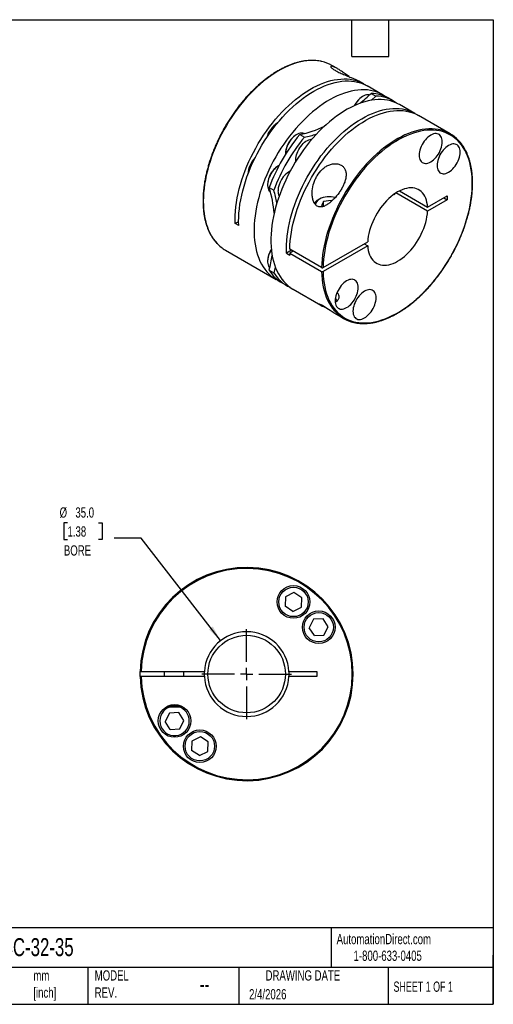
# Model space of a CAD drawing. Header units: millimetres. Extents: x 13 to 546, y 13 to 419.
# Tile 2 of 2: x 350 to 546, y 13 to 419. Entities that reach past the tile are written whole.
import ezdxf

# ---------------------------------------------------------------- set-up
doc = ezdxf.new("R2010")
doc.units = ezdxf.units.MM
doc.header["$LTSCALE"] = 2
doc.linetypes.add('SLD-Center', pattern=[19.05, 15.24, -1.27, 1.27, -1.27])
doc.linetypes.add('SLD-Solid', pattern=[0])
doc.layers.add('CENTER', color=40, linetype='SLD-Center')
doc.layers.add('DIMENSIONS', color=140, linetype='SLD-Solid', lineweight=25)
doc.layers.add('TEXT', color=140, linetype='SLD-Solid', lineweight=25)
doc.styles.add('SLDTEXTSTYLE0', font='TXT', dxfattribs={"width": 0.7})
doc.styles.add('SLDTEXTSTYLE1', font='TXT', dxfattribs={"width": 0.65})
doc.dimstyles.new('SLDDIMSTYLE2', dxfattribs={"dimtxt": 4.316016, "dimasz": 6.604, "dimexe": 0, "dimexo": 0.0625, "dimgap": 1.079004, "dimtad": 0, "dimtih": 1, "dimtoh": 1, "dimdec": 1, "dimrnd": 1e-09, "dimzin": 4, "dimdsep": 46, "dimtxsty": 'SLDTEXTSTYLE0', "dimsah": 1, "dimcen": 0, "dimadec": 0, "dimazin": 1, "dimtfac": 1, "dimtdec": 1, "dimtofl": 0, "dimtmove": 0, "dimatfit": 3, "dimfxl": 0, "dimfrac": 2, "dimtolj": 1, "dimtzin": 12, "dimarcsym": 0})

# ---------------------------------------------------------------- blocks, each defined once
blk = doc.blocks.new('_D_4')
at = {"layer": 'DIMENSIONS'}
for p, q in [((370.24, 211.38), (368.79, 211.38)), ((368.79, 211.38), (368.79, 204.52)), ((383.07, 211.38), (384.52, 211.38)), ((384.52, 211.38), (384.52, 204.52)), ((368.79, 204.52), (370.24, 204.52)), ((384.52, 204.52), (383.07, 204.52)), ((400.61, 205.11), (389.5, 205.11)), ((433.49, 162.81), (400.61, 205.11))]:
    blk.add_line(p, q, dxfattribs=at)
blk.add_solid([(433.49, 162.81), (430.24, 168.65), (428.63, 167.4)], dxfattribs=at)
at = {"layer": 'DIMENSIONS', "char_height": 4.233, "attachment_point": 1, "style": 'SLDTEXTSTYLE0'}
for s, insert in [('%%c', (366.98, 217.81)), ('35.0', (373.5, 217.81)), ('1.38', (370.24, 209.98)), ('BORE', (368.75, 202.15))]:
    blk.add_mtext(s, dxfattribs=dict(at, insert=insert))
blk = doc.blocks.new('SW_CENTERMARKSYMBOL_0')
at = {"layer": 'CENTER', "color": 0}
for p, q in [((0, 5.08), (0, 18.54)), ((-5.08, 0), (-18.54, 0)), ((0, 0), (-2.54, 0)), ((0, 0), (0, 2.54)), ((0, 0), (0, -2.54)), ((0, 0), (2.54, 0)), ((5.08, 0), (18.54, 0)), ((0, -5.08), (0, -18.54))]:
    blk.add_line(p, q, dxfattribs=at)

msp = doc.modelspace()

# ---------------------------------------------------------------- linework, layer by layer
for p, q in [((481.71, 398.89), (479.44, 400.2)), ((492.59, 392.61), (490.74, 393.68)), ((500.37, 388.12), (494, 391.79)), ((492.18, 387.44), (492.04, 387.36)), ((495.67, 388.69), (497.58, 387.59)), ((504.82, 385.55), (502.91, 386.65)), ((513.73, 380.4), (507.37, 384.08)), ((528.3, 371.99), (515.15, 379.59)), ((464.84, 371.66), (464.7, 371.57)), ((466.16, 371.65), (468.07, 370.55)), ((460.24, 363.86), (460.24, 363.7)), ((457.46, 358.87), (457.32, 358.79)), ((444.77, 355.38), (444.77, 355.32)), ((452.86, 351.08), (452.86, 350.91)), ((453.53, 349.77), (455.44, 348.67)), ((505.17, 347.1), (505.44, 346.95)), ((518.94, 340.04), (505.87, 347.58)), ((507.29, 348.4), (518.94, 341.67)), ((518.94, 341.67), (527.09, 346.38)), ((525.68, 345.56), (527.09, 344.75)), ((527.09, 346.38), (527.09, 344.75)), ((474.27, 345.04), (473.7, 344.71)), ((476.01, 344.03), (475.18, 342.23)), ((475.18, 342.23), (475.65, 341.95)), ((479.14, 344.51), (476.01, 344.03)), ((476.01, 342.06), (476.01, 344.03)), ((479.14, 344.51), (479.45, 344.33)), ((479.14, 344.03), (479.14, 344.51)), ((527.09, 344.75), (518.94, 340.04)), ((440.89, 335.73), (439.51, 334.93)), ((440.93, 334.11), (439.51, 334.93)), ((475.76, 316.75), (494.23, 327.41)), ((494.23, 325.78), (475.76, 315.12)), ((492.82, 326.59), (494.23, 325.78)), ((435.44, 323.99), (456.37, 311.91)), ((462.75, 323.93), (460.65, 322.72)), ((460.65, 322.72), (462.07, 321.91)), ((475.2, 316.75), (462.04, 324.34)), ((463.46, 323.53), (462.04, 322.71)), ((462.04, 322.71), (475.2, 315.12)), ((452.86, 319.5), (452.86, 319.34)), ((453.53, 315.69), (455.44, 314.59)), ((458.92, 310.44), (460.83, 309.33)), ((463.37, 307.87), (474.81, 301.26)), ((480.22, 298.14), (484.3, 295.78)), ((460.29, 180.89), (460.09, 177)), ((463.77, 182.66), (460.29, 180.89)), ((467.04, 180.54), (463.77, 182.66)), ((466.83, 176.65), (467.04, 180.54)), ((463.36, 174.88), (460.09, 177)), ((463.36, 174.88), (466.83, 176.65)), ((471.88, 171.6), (470.11, 168.13)), ((475.77, 171.8), (471.88, 171.6)), ((477.89, 168.53), (475.77, 171.8)), ((472.23, 164.86), (470.11, 168.13)), ((476.12, 165.06), (477.89, 168.53)), ((472.23, 164.86), (476.12, 165.06)), ((400.64, 150), (426.76, 150)), ((426.76, 148), (400.64, 148)), ((410.23, 150), (410.23, 148)), ((418.23, 148), (418.23, 150)), ((461.7, 150), (473.23, 150)), ((473.23, 148), (461.7, 148)), ((473.23, 150), (473.23, 148)), ((411.06, 135.5), (417.83, 135.5)), ((411.87, 135.9), (417.04, 135.9)), ((417.83, 135.5), (417.84, 135.5)), ((412.33, 132.93), (410.56, 129.46)), ((416.22, 133.13), (412.33, 132.93)), ((418.35, 129.86), (416.22, 133.13)), ((412.69, 126.19), (410.56, 129.46)), ((412.69, 126.19), (416.58, 126.39)), ((416.58, 126.39), (418.35, 129.86)), ((425.1, 123.11), (421.63, 121.34)), ((428.37, 120.99), (425.1, 123.11)), ((421.63, 121.34), (421.42, 117.45)), ((428.16, 117.1), (428.37, 120.99)), ((424.69, 115.33), (421.42, 117.45)), ((424.69, 115.33), (428.16, 117.1))]:
    msp.add_line(p, q)
at = {"flags": 128}
for points in [[(475.25, 401.84), (475.08, 401.87), (473.85, 402.09), (472.59, 402.22), (471.29, 402.26), (469.95, 402.21), (468.59, 402.07), (467.21, 401.85), (465.8, 401.53), (464.38, 401.12), (462.94, 400.63), (461.49, 400.05), (460.02, 399.39), (458.56, 398.64), (457.09, 397.82), (455.62, 396.91), (454.15, 395.92), (452.69, 394.86), (451.25, 393.73), (449.81, 392.52), (448.4, 391.25), (447, 389.91), (445.63, 388.51), (444.28, 387.06), (442.96, 385.54), (441.68, 383.97), (440.43, 382.36), (439.22, 380.7), (438.05, 379), (436.92, 377.26), (435.84, 375.48), (434.8, 373.68), (433.82, 371.85), (432.89, 370), (432.02, 368.13), (431.2, 366.24), (430.44, 364.35), (429.74, 362.46), (429.1, 360.56), (428.52, 358.66), (428.01, 356.78), (427.57, 354.9), (427.19, 353.04), (426.88, 351.21), (426.64, 349.39), (426.47, 347.61), (426.36, 345.85), (426.33, 344.13), (426.36, 342.46), (426.47, 340.82), (426.64, 339.24), (426.88, 337.7), (427.19, 336.22), (427.57, 334.8), (428.01, 333.44), (428.52, 332.14), (429.1, 330.91), (429.74, 329.75), (430.44, 328.66), (431.2, 327.65), (432.02, 326.71), (432.03, 326.7)], [(439.51, 334.93), (439.48, 336.61), (439.52, 338.32), (439.62, 340.08), (439.8, 341.86), (440.04, 343.68), (440.36, 345.51), (440.74, 347.37), (441.18, 349.25), (441.69, 351.13), (442.27, 353.03), (442.91, 354.92), (443.61, 356.82), (444.37, 358.71), (445.19, 360.59), (446.07, 362.46), (447, 364.31), (447.99, 366.14), (449.02, 367.94), (450.1, 369.71), (451.23, 371.45), (452.4, 373.15), (453.61, 374.81), (454.86, 376.42), (456.15, 377.99), (457.47, 379.5), (458.81, 380.96), (460.18, 382.35), (461.58, 383.69), (463, 384.96), (464.43, 386.16), (465.88, 387.29), (467.33, 388.35), (468.8, 389.34), (470.27, 390.24), (471.74, 391.07), (473.2, 391.81), (474.66, 392.47), (476.11, 393.05), (477.55, 393.54), (478.98, 393.94), (480.38, 394.26), (481.77, 394.48), (483.12, 394.62), (484.45, 394.67), (485.75, 394.63), (487.02, 394.5), (488.25, 394.28), (489.44, 393.97), (490.59, 393.57), (491.69, 393.09), (492.75, 392.52), (493.29, 392.18)], [(440.93, 334.11), (440.89, 335.8), (440.93, 337.53), (441.04, 339.29), (441.22, 341.09), (441.47, 342.92), (441.78, 344.77), (442.17, 346.64), (442.62, 348.53), (443.14, 350.43), (443.72, 352.33), (444.37, 354.24), (445.08, 356.15), (445.85, 358.05), (446.69, 359.95), (447.57, 361.82), (448.52, 363.68), (449.51, 365.52), (450.56, 367.33), (451.65, 369.11), (452.8, 370.86), (453.98, 372.56), (455.21, 374.23), (456.47, 375.84), (457.77, 377.41), (459.1, 378.92), (460.46, 380.38), (461.84, 381.78), (463.25, 383.11), (464.68, 384.38), (466.13, 385.57), (467.58, 386.7), (469.05, 387.75), (470.53, 388.72), (472.01, 389.61), (473.48, 390.43), (474.96, 391.16), (476.43, 391.8), (477.89, 392.36), (479.33, 392.83), (480.76, 393.22), (482.17, 393.51), (483.56, 393.71), (484.92, 393.83), (486.25, 393.85), (487.54, 393.78), (488.81, 393.62), (490.03, 393.38), (491.22, 393.04), (492.36, 392.61), (493.45, 392.1), (494, 391.79)], [(501.6, 387.32), (501.01, 387.73), (499.98, 388.34), (498.9, 388.86), (497.77, 389.3), (496.6, 389.65), (495.39, 389.91), (494.14, 390.09), (492.85, 390.17), (491.54, 390.17), (490.19, 390.07), (488.82, 389.89), (487.42, 389.61), (486.01, 389.25), (484.58, 388.8), (483.13, 388.26), (481.67, 387.64), (480.21, 386.94), (478.74, 386.15), (477.27, 385.28), (475.8, 384.33), (474.34, 383.31), (472.89, 382.21), (471.45, 381.04), (470.02, 379.8), (468.62, 378.5), (467.23, 377.13), (465.87, 375.7), (464.54, 374.21), (463.24, 372.67), (461.97, 371.08), (460.74, 369.44), (459.55, 367.76), (458.4, 366.04), (457.3, 364.28), (456.24, 362.49), (455.23, 360.68), (454.28, 358.83), (453.37, 356.97), (452.53, 355.1), (451.74, 353.21), (451.01, 351.32), (450.34, 349.42), (449.73, 347.52), (449.19, 345.63), (448.71, 343.75), (448.3, 341.89), (447.96, 340.04), (447.68, 338.21), (447.47, 336.41), (447.34, 334.64), (447.27, 332.91), (447.27, 331.21), (447.34, 329.55), (447.47, 327.94), (447.68, 326.38), (447.96, 324.88), (448.3, 323.42), (448.71, 322.03), (449.19, 320.7), (449.73, 319.44), (450.34, 318.24), (451.01, 317.12), (451.74, 316.07), (452.53, 315.09), (453.37, 314.19), (454.28, 313.37), (455.23, 312.64), (456.24, 311.98), (457.3, 311.42), (457.68, 311.24)], [(507.37, 384.08), (506.98, 384.3), (505.9, 384.82), (504.77, 385.26), (503.6, 385.61), (502.39, 385.87), (501.14, 386.05), (499.85, 386.13), (498.54, 386.12), (497.19, 386.03), (495.82, 385.84), (494.42, 385.57), (493.01, 385.21), (491.58, 384.76), (490.13, 384.22), (488.67, 383.6), (487.21, 382.9), (485.74, 382.11), (484.27, 381.24), (482.8, 380.29), (481.34, 379.27), (479.89, 378.17), (478.45, 377), (477.02, 375.76), (475.62, 374.46), (474.23, 373.09), (472.87, 371.66), (471.54, 370.17), (470.24, 368.63), (468.97, 367.04), (467.74, 365.4), (466.55, 363.72), (465.4, 362), (464.3, 360.24), (463.24, 358.45), (462.23, 356.63), (461.28, 354.79), (460.37, 352.93), (459.53, 351.06), (458.74, 349.17), (458.01, 347.28), (457.34, 345.38), (456.73, 343.48), (456.19, 341.59), (455.71, 339.71), (455.3, 337.84), (454.96, 336), (454.68, 334.17), (454.47, 332.37), (454.34, 330.6), (454.27, 328.86), (454.27, 327.17), (454.34, 325.51), (454.47, 323.9), (454.68, 322.34), (454.96, 320.83), (455.3, 319.38), (455.71, 317.99), (456.19, 316.66), (456.73, 315.4), (457.34, 314.2), (458.01, 313.08), (458.74, 312.02), (459.53, 311.05), (460.37, 310.15), (461.28, 309.33), (462.23, 308.6), (463.24, 307.94), (463.37, 307.87)], [(494.91, 387.98), (494.72, 388.02), (494.23, 388.07), (493.71, 388.02), (493.17, 387.89), (492.61, 387.66), (492.04, 387.36), (491.48, 386.97), (490.93, 386.51), (490.39, 385.99), (489.89, 385.4), (489.41, 384.77), (488.98, 384.1), (488.72, 383.62)], [(497.58, 387.59), (495.79, 385.94), (495.65, 385.82)], [(460.65, 322.72), (460.62, 324.41), (460.66, 326.14), (460.77, 327.91), (460.95, 329.7), (461.19, 331.53), (461.51, 333.38), (461.9, 335.25), (462.35, 337.14), (462.87, 339.04), (463.45, 340.95), (464.1, 342.85), (464.81, 344.76), (465.58, 346.66), (466.41, 348.56), (467.3, 350.44), (468.24, 352.3), (469.24, 354.13), (470.29, 355.94), (471.38, 357.72), (472.52, 359.47), (473.71, 361.17), (474.93, 362.84), (476.2, 364.45), (477.5, 366.02), (478.83, 367.54), (480.19, 368.99), (481.57, 370.39), (482.98, 371.72), (484.41, 372.99), (485.85, 374.18), (487.31, 375.31), (488.78, 376.36), (490.26, 377.33), (491.73, 378.23), (493.21, 379.04), (494.69, 379.77), (496.16, 380.41), (497.62, 380.97), (499.06, 381.44), (500.49, 381.83), (501.9, 382.12), (503.28, 382.33), (504.64, 382.44), (505.97, 382.46), (507.27, 382.39), (508.54, 382.24), (509.76, 381.99), (510.95, 381.65), (512.09, 381.22), (513.18, 380.71), (514.23, 380.1), (514.43, 379.98)], [(462.04, 324.34), (462.11, 326.08), (462.25, 327.84), (462.46, 329.64), (462.73, 331.47), (463.07, 333.32), (463.48, 335.18), (463.96, 337.06), (464.5, 338.95), (465.1, 340.85), (465.77, 342.74), (466.5, 344.64), (467.29, 346.52), (468.13, 348.4), (469.03, 350.26), (469.99, 352.1), (471, 353.92), (472.05, 355.71), (473.15, 357.47), (474.3, 359.19), (475.49, 360.87), (476.72, 362.51), (477.99, 364.1), (479.29, 365.64), (480.62, 367.13), (481.98, 368.56), (483.36, 369.93), (484.76, 371.24), (486.19, 372.48), (487.63, 373.65), (489.08, 374.75), (490.54, 375.78), (492.01, 376.73), (493.48, 377.6), (494.94, 378.39), (496.41, 379.09), (497.87, 379.72), (499.31, 380.25), (500.74, 380.71), (502.16, 381.07), (503.56, 381.35), (504.93, 381.53), (506.28, 381.63), (507.59, 381.64), (508.88, 381.56), (510.13, 381.39), (511.34, 381.13), (512.51, 380.78), (513.64, 380.35), (514.72, 379.82), (515.15, 379.59)], [(524.16, 373.62), (523.31, 373.79), (522.06, 373.96), (520.78, 374.05), (519.46, 374.04), (518.11, 373.95), (516.74, 373.76), (515.34, 373.49), (513.93, 373.12), (512.49, 372.67), (511.05, 372.14), (509.59, 371.51), (508.12, 370.81), (506.65, 370.02), (505.18, 369.15), (503.72, 368.2), (502.26, 367.18), (500.8, 366.08), (499.36, 364.91), (497.94, 363.67), (496.53, 362.36), (495.15, 360.99), (493.79, 359.56), (492.46, 358.07), (491.15, 356.53), (489.89, 354.94), (488.66, 353.3), (487.47, 351.61), (486.32, 349.89), (485.21, 348.13), (484.16, 346.34), (483.15, 344.52), (482.19, 342.68), (481.29, 340.82), (480.44, 338.94), (479.66, 337.06), (478.93, 335.16), (478.26, 333.26), (477.65, 331.37), (477.11, 329.48), (476.64, 327.6), (476.23, 325.73), (475.88, 323.88), (475.61, 322.05), (475.4, 320.25), (475.26, 318.48), (475.2, 316.75)], [(467.92, 372.07), (467.83, 372.11), (467.38, 372.24), (466.89, 372.28), (466.37, 372.24), (465.82, 372.1), (465.26, 371.88), (464.7, 371.57), (464.14, 371.19), (463.58, 370.73), (463.05, 370.2), (462.54, 369.62), (462.07, 368.99), (461.64, 368.31), (461.26, 367.61), (460.93, 366.89), (460.66, 366.16), (460.46, 365.43), (460.32, 364.72), (460.25, 364.03), (460.25, 363.47)], [(475.76, 315.12), (475.83, 313.46), (475.97, 311.85), (476.18, 310.3), (476.45, 308.79), (476.8, 307.34), (477.21, 305.96), (477.69, 304.63), (478.23, 303.37), (478.84, 302.18), (479.51, 301.06), (480.25, 300.01), (481.04, 299.05), (481.89, 298.16), (482.8, 297.35), (483.76, 296.62), (484.77, 295.97), (485.83, 295.42), (486.94, 294.95), (488.09, 294.56), (489.29, 294.27), (490.52, 294.07), (491.79, 293.95), (493.1, 293.93), (494.43, 293.99), (495.79, 294.15), (497.18, 294.39), (498.59, 294.73), (500.02, 295.15), (501.46, 295.66), (502.91, 296.26), (504.37, 296.94), (505.84, 297.7), (507.3, 298.55), (508.77, 299.48), (510.23, 300.48), (511.68, 301.56), (513.13, 302.71), (514.55, 303.93), (515.96, 305.22), (517.35, 306.58), (518.71, 307.99), (520.05, 309.47), (521.35, 311), (522.62, 312.58), (523.86, 314.21), (525.05, 315.88), (526.21, 317.6), (527.32, 319.35), (528.38, 321.13), (529.39, 322.94), (530.35, 324.78), (531.26, 326.63), (532.11, 328.5), (532.91, 330.39), (533.64, 332.28), (534.31, 334.17), (534.92, 336.07), (535.47, 337.96), (535.95, 339.83), (536.36, 341.7), (536.71, 343.55), (536.99, 345.37), (537.2, 347.17), (537.34, 348.94), (537.4, 350.67), (537.4, 352.37), (537.34, 354.02), (537.2, 355.62), (536.99, 357.18), (536.71, 358.69), (536.36, 360.13), (535.95, 361.52), (535.47, 362.85), (534.92, 364.1), (534.31, 365.29), (533.64, 366.41), (532.91, 367.46), (532.11, 368.42), (531.26, 369.31), (530.35, 370.12), (529.39, 370.85), (528.38, 371.49), (527.32, 372.04), (526.21, 372.51), (525.05, 372.89), (523.86, 373.19), (522.62, 373.39), (521.35, 373.5), (520.05, 373.52), (518.71, 373.46), (517.35, 373.3), (515.96, 373.05), (514.55, 372.72), (513.13, 372.29), (511.68, 371.78), (510.23, 371.18), (508.77, 370.5), (507.3, 369.73), (505.84, 368.88), (504.37, 367.96), (502.91, 366.95), (501.46, 365.87), (500.02, 364.72), (498.59, 363.49), (497.18, 362.2), (495.79, 360.85), (494.43, 359.43), (493.1, 357.95), (491.79, 356.42), (490.52, 354.84), (489.29, 353.21), (488.09, 351.54), (486.94, 349.82), (485.83, 348.07), (484.77, 346.29), (483.76, 344.48), (482.8, 342.64), (481.89, 340.79), (481.04, 338.91), (480.25, 337.03), (479.51, 335.14), (478.84, 333.24), (478.23, 331.35), (477.69, 329.46), (477.21, 327.58), (476.8, 325.72), (476.45, 323.87), (476.18, 322.05), (475.97, 320.25), (475.83, 318.48), (475.76, 316.75)], [(525.03, 368.68), (524.99, 369.33), (524.89, 369.92), (524.72, 370.46), (524.48, 370.93), (524.18, 371.33), (523.83, 371.65), (523.42, 371.88), (522.97, 372.03), (522.47, 372.09), (521.95, 372.06), (521.4, 371.94), (520.83, 371.73), (520.26, 371.44), (519.68, 371.07), (519.11, 370.62), (518.56, 370.11), (518.04, 369.53), (517.54, 368.9), (517.09, 368.23), (516.68, 367.52), (516.33, 366.79), (516.03, 366.05), (515.79, 365.31), (515.62, 364.57), (515.52, 363.86), (515.48, 363.17), (515.52, 362.53), (515.62, 361.93), (515.79, 361.4), (516.03, 360.93), (516.33, 360.53), (516.68, 360.21), (517.09, 359.98), (517.54, 359.83), (518.04, 359.77), (518.56, 359.8), (519.11, 359.92), (519.68, 360.13), (520.26, 360.42), (520.83, 360.79), (521.4, 361.24), (521.95, 361.75), (522.47, 362.33), (522.97, 362.96), (523.42, 363.63), (523.83, 364.34), (524.18, 365.07), (524.48, 365.81), (524.72, 366.55), (524.89, 367.28), (524.99, 368), (525.03, 368.68)], [(464.58, 360.7), (464.56, 361.21), (464.59, 361.88), (464.7, 362.58), (464.87, 363.3), (465.1, 364.03), (465.4, 364.76), (465.76, 365.47), (466.16, 366.16), (466.61, 366.82), (467.1, 367.43), (467.63, 367.98), (468.17, 368.48), (468.73, 368.9), (469.29, 369.25), (469.86, 369.51), (470.41, 369.69), (470.94, 369.78), (471.21, 369.79)], [(532.41, 364.42), (532.37, 365.07), (532.27, 365.66), (532.1, 366.2), (531.86, 366.67), (531.56, 367.07), (531.21, 367.38), (530.8, 367.62), (530.35, 367.77), (529.85, 367.83), (529.33, 367.8), (528.78, 367.68), (528.21, 367.47), (527.64, 367.18), (527.06, 366.81), (526.49, 366.36), (525.94, 365.84), (525.42, 365.27), (524.93, 364.64), (524.47, 363.96), (524.06, 363.26), (523.71, 362.53), (523.41, 361.79), (523.17, 361.04), (523, 360.31), (522.9, 359.6), (522.86, 358.91), (522.9, 358.27), (523, 357.67), (523.17, 357.14), (523.41, 356.67), (523.71, 356.27), (524.06, 355.95), (524.47, 355.71), (524.93, 355.57), (525.42, 355.51), (525.94, 355.54), (526.49, 355.66), (527.06, 355.86), (527.64, 356.15), (528.21, 356.53), (528.78, 356.97), (529.33, 357.49), (529.85, 358.07), (530.35, 358.7), (530.8, 359.37), (531.21, 360.07), (531.56, 360.8), (531.86, 361.54), (532.1, 362.29), (532.27, 363.02), (532.37, 363.74), (532.41, 364.42)], [(457.66, 358.98), (457.32, 358.79), (456.75, 358.4), (456.2, 357.94), (455.67, 357.42), (455.16, 356.84), (454.69, 356.2), (454.26, 355.53), (453.88, 354.83), (453.55, 354.1), (453.28, 353.37), (453.08, 352.65), (452.94, 351.93), (452.87, 351.24), (452.87, 350.59), (452.94, 349.98), (453.08, 349.43), (453.28, 348.94), (453.55, 348.52), (453.88, 348.17), (454.05, 348.04)], [(518.94, 341.67), (518.85, 342.7), (518.69, 343.67), (518.46, 344.59), (518.17, 345.44), (517.8, 346.23), (517.38, 346.95), (516.89, 347.59), (516.34, 348.15), (515.74, 348.63), (515.08, 349.02), (514.38, 349.32), (513.63, 349.54), (512.84, 349.67), (512.01, 349.7), (511.16, 349.64), (510.27, 349.49), (509.37, 349.26), (508.45, 348.93), (507.52, 348.51), (506.58, 348.01), (505.65, 347.43), (504.72, 346.77), (503.8, 346.04), (502.89, 345.24), (502.01, 344.36), (501.16, 343.43), (500.33, 342.45), (499.54, 341.41), (498.79, 340.33), (498.09, 339.21), (497.43, 338.06), (496.83, 336.88), (496.28, 335.69), (495.79, 334.49), (495.36, 333.28), (495, 332.07), (494.71, 330.88), (494.48, 329.69), (494.32, 328.54), (494.23, 327.41)], [(494.23, 325.78), (494.32, 324.75), (494.48, 323.78), (494.71, 322.86), (495, 322.01), (495.36, 321.22), (495.79, 320.5), (496.28, 319.86), (496.83, 319.3), (497.43, 318.82), (498.09, 318.43), (498.79, 318.13), (499.54, 317.91), (500.33, 317.78), (501.16, 317.75), (502.01, 317.81), (502.89, 317.96), (503.8, 318.19), (504.72, 318.52), (505.65, 318.94), (506.58, 319.44), (507.52, 320.02), (508.45, 320.68), (509.37, 321.41), (510.27, 322.22), (511.16, 323.09), (512.01, 324.02), (512.84, 325), (513.63, 326.04), (514.38, 327.12), (515.08, 328.24), (515.74, 329.39), (516.34, 330.57), (516.89, 331.76), (517.38, 332.96), (517.8, 334.17), (518.17, 335.38), (518.46, 336.58), (518.69, 337.76), (518.85, 338.91), (518.94, 340.04)], [(454.44, 324.25), (454.26, 323.95), (453.88, 323.25), (453.55, 322.53), (453.28, 321.8), (453.08, 321.07), (452.94, 320.36), (452.87, 319.67), (452.87, 319.02), (452.94, 318.41), (453.08, 317.85), (453.28, 317.36), (453.55, 316.94), (453.76, 316.7)], [(456.01, 317.15), (455.97, 316.97), (455.44, 314.59)], [(475.2, 315.12), (475.26, 313.46), (475.4, 311.85), (475.61, 310.29), (475.88, 308.78), (476.23, 307.33), (476.64, 305.93), (477.11, 304.6), (477.65, 303.33), (478.26, 302.14), (478.93, 301.01), (479.66, 299.96), (480.44, 298.98), (480.76, 298.63)], [(490.3, 308.54), (490.27, 309.18), (490.17, 309.78), (489.99, 310.32), (489.76, 310.79), (489.46, 311.18), (489.1, 311.5), (488.7, 311.74), (488.24, 311.89), (487.75, 311.95), (487.22, 311.92), (486.67, 311.8), (486.11, 311.59), (485.53, 311.3), (484.96, 310.92), (484.39, 310.48), (483.84, 309.96), (483.31, 309.38), (482.82, 308.76), (482.37, 308.08), (481.96, 307.38), (481.6, 306.65), (481.31, 305.91), (481.07, 305.16), (480.9, 304.43), (480.79, 303.71), (480.76, 303.03), (480.79, 302.38), (480.9, 301.79), (481.07, 301.25), (481.31, 300.78), (481.6, 300.39), (481.96, 300.07), (482.37, 299.83), (482.82, 299.68), (483.31, 299.62), (483.84, 299.65), (484.39, 299.77), (484.96, 299.98), (485.53, 300.27), (486.11, 300.65), (486.67, 301.09), (487.22, 301.61), (487.75, 302.18), (488.24, 302.81), (488.7, 303.49), (489.1, 304.19), (489.46, 304.92), (489.76, 305.66), (489.99, 306.41), (490.17, 307.14), (490.27, 307.86), (490.3, 308.54)], [(492.91, 307.03), (492.34, 306.66), (491.77, 306.21), (491.22, 305.7), (490.69, 305.12), (490.2, 304.49), (489.75, 303.82), (489.34, 303.11), (488.98, 302.39), (488.69, 301.64), (488.45, 300.9), (488.28, 300.17), (488.17, 299.45), (488.14, 298.77), (488.17, 298.12), (488.28, 297.53), (488.45, 296.99), (488.69, 296.52), (488.98, 296.12), (489.34, 295.8), (489.75, 295.57), (490.2, 295.42), (490.69, 295.36), (491.22, 295.39), (491.77, 295.51), (492.34, 295.72), (492.91, 296.01), (493.49, 296.38), (494.05, 296.83), (494.6, 297.35), (495.13, 297.92), (495.62, 298.55), (496.08, 299.22), (496.48, 299.93), (496.84, 300.66), (497.14, 301.4), (497.37, 302.14), (497.55, 302.88), (497.65, 303.59), (497.69, 304.28), (497.65, 304.92), (497.55, 305.52), (497.37, 306.05), (497.14, 306.52), (496.84, 306.92), (496.48, 307.24), (496.08, 307.47), (495.62, 307.62), (495.13, 307.68), (494.6, 307.65), (494.05, 307.53), (493.49, 307.33), (492.91, 307.03)], [(480.23, 298.14), (479.56, 298.54), (478.67, 299.09), (478.02, 299.51), (477.33, 299.96), (476.84, 300.28), (476.35, 300.59), (475.65, 301.02), (475.3, 301.22), (474.98, 301.39), (474.55, 301.6), (474.39, 301.65), (474.31, 301.65), (474.33, 301.59), (474.5, 301.45), (474.89, 301.22), (475.47, 300.91), (475.47, 300.91)], [(400.24, 148), (400.23, 149.09), (400.24, 150)]]:
    msp.add_lwpolyline(points, dxfattribs=at)
for centre, radius in [((463.56, 178.77), 6.75), ((463.56, 178.77), 6.07), ((474, 168.33), 6.75), ((474, 168.33), 6.07), ((444.23, 149), 16), ((414.46, 129.66), 6.75), ((424.89, 119.22), 6.75), ((424.89, 119.22), 6.08)]:
    msp.add_circle(centre, radius)
for centre, radius, start, end in [((471.93, 387.13), 15.07, 60.1068, 77.2576), ((497, 379.49), 9.3, 122.2002, 153.8142), ((433.73, 454.22), 90.17, 309.4039, 313.3884), ((495.13, 372.91), 15.79, 60.4638, 88.0296), ((497.12, 372.14), 15.46, 54.6636, 88.2763), ((462.58, 367.62), 10.47, 122.3916, 164.6598), ((456.08, 417.71), 47.15, 282.3438, 295.4462), ((523.83, 323.77), 74.96, 140.2997, 159.7003), ((525.74, 322.67), 74.96, 140.2997, 159.7003), ((469.87, 363.44), 9.64, 122.4803, 177.5251), ((459.13, 412.54), 42.93, 282.012, 289.0694), ((520.83, 359.06), 14.93, 43.2144, 77.136), ((455.25, 354.87), 10.5, 135.3693, 177.2107), ((462.49, 350.66), 9.64, 122.4803, 177.5251), ((466.9, 348.08), 9.73, 118.7328, 178.0069), ((408.58, 335.48), 47.16, 4.5488, 17.6503), ((414.59, 335.42), 42.94, 10.9255, 17.9821), ((461.33, 348.28), 4.16, 178.0776, 208.116), ((478.33, 337.12), 8.9, 74.1223, 117.1473), ((486.47, 348.73), 19.06, 354.6148, 355.735), ((475.7, 340.99), 4.22, 118.2049, 146.2349), ((475.48, 342.4), 2.9, 114.6563, 172.6042), ((442.98, 337), 15.03, 223.2437, 239.9187), ((462.03, 319.19), 9.17, 145.9307, 178.0476), ((365.79, 336.57), 90.19, 346.6107, 350.5966), ((501.42, 323.49), 39.39, 181.1374, 182.3055), ((466.92, 324.05), 15.79, 211.9613, 239.5406), ((468.59, 322.71), 15.46, 211.7143, 245.3409), ((491.77, 308.72), 14.94, 222.4911, 257.3094), ((444.23, 149), 44, 181.3023, 178.6977), ((444.23, 149), 43.6, 181.3142, 178.6858), ((444.23, 149), 17.5, 3.2758, 176.7242), ((444.23, 149), 17.5, 176.7242, 183.2758), ((444.23, 149), 17.5, 183.2758, 356.7242), ((444.23, 149), 17.5, 356.7242, 3.2758), ((414.46, 129.66), 6.08, 106.1695, 0), ((414.46, 129.66), 6.08, 0, 73.8305)]:
    msp.add_arc(centre, radius, start, end)
for points, knots in [([(475.17, 401.85), (474.99, 401.9), (474.42, 402.04), (473.44, 402.18), (472.22, 402.29), (470.98, 402.31), (469.7, 402.25), (468.41, 402.12), (467.09, 401.9), (465.75, 401.6), (464.39, 401.22), (463.02, 400.77), (461.64, 400.23), (460.25, 399.62), (458.85, 398.94), (457.46, 398.18), (456.06, 397.35), (454.67, 396.45), (453.28, 395.48), (451.9, 394.44), (450.53, 393.34), (449.18, 392.17), (447.84, 390.95), (446.52, 389.67), (445.23, 388.33), (443.95, 386.94), (442.71, 385.5), (441.49, 384.02), (440.31, 382.49), (439.16, 380.92), (438.05, 379.31), (436.97, 377.67), (435.94, 376), (434.95, 374.3), (434, 372.58), (433.11, 370.83), (432.26, 369.07), (431.45, 367.29), (430.71, 365.51), (430.01, 363.71), (429.37, 361.92), (428.79, 360.12), (428.26, 358.33), (427.79, 356.54), (427.38, 354.77), (427.03, 353.01), (426.74, 351.27), (426.51, 349.54), (426.35, 347.85), (426.24, 346.18), (426.2, 344.54), (426.22, 342.94), (426.31, 341.38), (426.45, 339.86), (426.66, 338.38), (426.93, 336.95), (427.27, 335.57), (427.66, 334.24), (428.11, 332.97), (428.63, 331.75), (429.2, 330.6), (429.83, 329.51), (430.51, 328.49), (431.22, 327.56), (431.73, 327.01), (431.97, 326.75)], [0, 0, 0, 0, 0.007675, 0.023603, 0.039547, 0.05551, 0.07149, 0.087486, 0.103497, 0.11952, 0.135552, 0.151591, 0.167636, 0.183685, 0.199736, 0.215787, 0.231839, 0.24789, 0.263941, 0.279989, 0.296037, 0.312082, 0.328126, 0.344169, 0.36021, 0.37625, 0.392288, 0.408325, 0.424362, 0.440397, 0.456432, 0.472467, 0.488501, 0.504535, 0.520569, 0.536603, 0.552637, 0.568672, 0.584708, 0.600745, 0.616782, 0.632821, 0.648861, 0.664902, 0.680945, 0.69699, 0.713036, 0.729085, 0.745135, 0.761187, 0.777241, 0.793296, 0.809353, 0.82541, 0.841467, 0.857522, 0.873574, 0.889622, 0.905663, 0.921695, 0.937716, 0.953723, 0.969714, 0.985688, 1, 1, 1, 1]), ([(480.85, 399.36), (480.59, 399.48), (480.08, 399.72), (479.49, 399.9), (479.12, 399.94), (478.95, 399.85), (478.93, 399.71), (479.04, 399.49), (479.28, 399.24), (479.64, 398.93), (480.12, 398.58), (480.73, 398.2), (481.47, 397.79), (482.34, 397.35), (483.3, 396.91), (484.29, 396.48), (485.33, 396.05), (486.39, 395.62), (487.51, 395.17), (488.61, 394.71), (489.68, 394.23), (490.41, 393.88), (490.69, 393.7), (490.74, 393.67)], [0, 0, 0, 0, 0.063014, 0.12382, 0.18623, 0.228784, 0.272196, 0.310573, 0.349825, 0.386694, 0.424533, 0.462794, 0.502255, 0.54468, 0.588664, 0.631038, 0.674639, 0.724843, 0.776473, 0.839189, 0.903631, 0.985683, 1, 1, 1, 1]), ([(486.54, 395.56), (486.53, 395.57), (486.24, 395.79), (485.69, 396.19), (484.9, 396.77), (484.13, 397.32), (483.16, 397.99), (482.25, 398.58), (481.42, 399.06), (481.04, 399.26), (480.85, 399.36)], [0, 0, 0, 0, 0.006676, 0.129191, 0.251769, 0.379058, 0.506366, 0.749699, 0.874857, 1, 1, 1, 1]), ([(488.57, 294.13), (488.75, 294.09), (489.32, 293.95), (490.3, 293.81), (491.52, 293.7), (492.76, 293.68), (494.04, 293.73), (495.34, 293.87), (496.66, 294.09), (498, 294.38), (499.35, 294.76), (500.72, 295.22), (502.1, 295.75), (503.49, 296.36), (504.89, 297.05), (506.28, 297.8), (507.68, 298.64), (509.07, 299.54), (510.46, 300.51), (511.84, 301.54), (513.21, 302.65), (514.56, 303.81), (515.9, 305.03), (517.22, 306.32), (518.51, 307.65), (519.79, 309.04), (521.03, 310.48), (522.25, 311.97), (523.43, 313.49), (524.58, 315.06), (525.69, 316.67), (526.77, 318.31), (527.8, 319.98), (528.79, 321.68), (529.74, 323.41), (530.64, 325.15), (531.49, 326.91), (532.29, 328.69), (533.03, 330.48), (533.73, 332.27), (534.37, 334.07), (534.96, 335.86), (535.48, 337.66), (535.95, 339.44), (536.36, 341.22), (536.71, 342.98), (537, 344.72), (537.23, 346.44), (537.4, 348.14), (537.5, 349.8), (537.54, 351.44), (537.52, 353.04), (537.43, 354.6), (537.29, 356.13), (537.08, 357.61), (536.81, 359.04), (536.47, 360.42), (536.08, 361.74), (535.63, 363.02), (535.11, 364.23), (534.54, 365.38), (533.91, 366.47), (533.23, 367.5), (532.52, 368.42), (532.01, 368.98), (531.77, 369.24)], [0, 0, 0, 0, 0.0076749, 0.0236026, 0.0395473, 0.0555099, 0.0714901, 0.0874864, 0.103497, 0.1195195, 0.1355517, 0.1515913, 0.1676362, 0.1836847, 0.1997355, 0.2157873, 0.2318392, 0.2478904, 0.2639405, 0.2799893, 0.2960366, 0.3120823, 0.3281264, 0.3441689, 0.3602099, 0.3762496, 0.392288, 0.4083253, 0.4243617, 0.4403973, 0.4564322, 0.4724666, 0.4885007, 0.5045347, 0.5205687, 0.5366029, 0.5526374, 0.5686724, 0.584708, 0.6007445, 0.6167819, 0.6328205, 0.6488604, 0.6649018, 0.6809448, 0.6969895, 0.7130361, 0.7290845, 0.7451348, 0.761187, 0.7772409, 0.7932963, 0.8093529, 0.82541, 0.8414666, 0.8575217, 0.8735739, 0.8896216, 0.9056626, 0.9216948, 0.9377158, 0.9537231, 0.9697144, 0.9856881, 1, 1, 1, 1]), ([(473.35, 354.7), (473.06, 354.22), (472.8, 353.73), (472.35, 352.72), (472.15, 352.19), (471.65, 350.62), (471.43, 349.54), (471.3, 347.91), (471.29, 347.36), (471.34, 346.28), (471.4, 345.75), (471.57, 344.96), (471.63, 344.7), (471.79, 344.21), (471.89, 343.97), (472.1, 343.51), (472.23, 343.28), (472.51, 342.88), (472.67, 342.69), (473.01, 342.37), (473.2, 342.23), (473.6, 342.01), (473.81, 341.93), (474.47, 341.77), (474.91, 341.78), (475.82, 341.96), (476.26, 342.13), (476.92, 342.45), (477.13, 342.57), (477.55, 342.82), (477.76, 342.96), (478.37, 343.39), (478.77, 343.71), (479.55, 344.39), (479.93, 344.76), (481.05, 345.93), (481.74, 346.77), (482.71, 348.12), (483.01, 348.59), (483.58, 349.54), (483.84, 350.02), (484.2, 350.76), (484.31, 351.01), (484.52, 351.51), (484.62, 351.76), (484.89, 352.52), (485.03, 353.03), (485.19, 353.79), (485.23, 354.04), (485.28, 354.54), (485.3, 354.79), (485.3, 355.52), (485.25, 356), (485.09, 356.67), (485.02, 356.89), (484.85, 357.31), (484.75, 357.51), (484.4, 358.08), (484.12, 358.41), (483.42, 358.98), (483.02, 359.2), (482.37, 359.44), (482.13, 359.5), (481.66, 359.6), (481.42, 359.63), (480.93, 359.66), (480.68, 359.66), (480.17, 359.62), (479.92, 359.59), (479.15, 359.44), (478.64, 359.29), (477.9, 358.97), (477.65, 358.85), (477.17, 358.59), (476.94, 358.45), (476.49, 358.15), (476.27, 357.99), (475.83, 357.65), (475.62, 357.46), (474.61, 356.52), (473.93, 355.65), (473.35, 354.7)], [0, 0, 0, 0, 0.03125, 0.03125, 0.0625, 0.0625, 0.125, 0.125, 0.15625, 0.15625, 0.1875, 0.1875, 0.203125, 0.203125, 0.21875, 0.21875, 0.234375, 0.234375, 0.25, 0.25, 0.265625, 0.265625, 0.28125, 0.28125, 0.3125, 0.3125, 0.34375, 0.34375, 0.359375, 0.359375, 0.375, 0.375, 0.40625, 0.40625, 0.4375, 0.4375, 0.5, 0.5, 0.53125, 0.53125, 0.5625, 0.5625, 0.578125, 0.578125, 0.59375, 0.59375, 0.625, 0.625, 0.640625, 0.640625, 0.65625, 0.65625, 0.6875, 0.6875, 0.703125, 0.703125, 0.71875, 0.71875, 0.75, 0.75, 0.78125, 0.78125, 0.796875, 0.796875, 0.8125, 0.8125, 0.828125, 0.828125, 0.84375, 0.84375, 0.875, 0.875, 0.890625, 0.890625, 0.90625, 0.90625, 0.921875, 0.921875, 0.9375, 0.9375, 1, 1, 1, 1]), ([(475.2, 316.75), (475.27, 316.71), (475.37, 316.68), (475.58, 316.68), (475.69, 316.71), (475.76, 316.75)], [0, 0, 0, 0, 0.5, 0.5, 1, 1, 1, 1]), ([(475.76, 315.12), (475.69, 315.07), (475.58, 315.05), (475.38, 315.05), (475.27, 315.07), (475.2, 315.12)], [0, 0, 0, 0, 0.5, 0.5, 1, 1, 1, 1]), ([(481.56, 306.49), (481.64, 306.42), (481.93, 306.13), (482.18, 305.58), (482.3, 304.94), (482.3, 304.4), (482.19, 303.86), (481.95, 303.36), (481.6, 302.95), (481.22, 302.66), (480.93, 302.55), (480.82, 302.5)], [0, 0, 0, 0, 0.065322, 0.251969, 0.359828, 0.46769, 0.587006, 0.706223, 0.81641, 0.926549, 1, 1, 1, 1]), ([(475.47, 300.91), (475.52, 300.89), (475.75, 300.77), (476.19, 300.56), (476.67, 300.35), (476.88, 300.25)], [0, 0, 0, 0, 0.119772, 0.595749, 1, 1, 1, 1]), ([(481.59, 302.97), (481.57, 303.06), (481.52, 303.24), (481.4, 303.48), (481.25, 303.67), (481.09, 303.79), (480.94, 303.82), (480.87, 303.8), (480.83, 303.79)], [0, 0, 0, 0, 0.205162, 0.405981, 0.572867, 0.740412, 0.892985, 1, 1, 1, 1]), ([(400.24, 150), (400.24, 150), (400.28, 150), (400.43, 150), (400.53, 150), (400.64, 150)], [0, 0, 0, 0, 0.5, 0.5, 1, 1, 1, 1]), ([(400.64, 148), (400.53, 148), (400.43, 148), (400.28, 148), (400.24, 148), (400.24, 148)], [0, 0, 0, 0, 0.5, 0.5, 1, 1, 1, 1])]:
    msp.add_open_spline(points, degree=3, knots=knots)
at = {"layer": 'TEXT'}
for p, q in [((12.7, 419.1), (546.1, 419.1)), ((487.68, 403.86), (487.68, 419.1)), ((502.92, 403.86), (502.92, 419.1)), ((546.1, 419.1), (546.1, 12.7)), ((487.68, 403.86), (502.92, 403.86)), ((546.1, 44.25), (12.7, 44.25)), ((479.15, 44.25), (479.15, 27.94)), ((546.1, 12.7), (546.1, 33.02)), ((546.1, 27.94), (12.7, 27.94)), ((378.6, 27.94), (378.6, 12.7)), ((440.93, 27.94), (440.93, 12.7)), ((502.7, 27.94), (502.7, 12.7)), ((12.7, 12.7), (546.1, 12.7))]:
    msp.add_line(p, q, dxfattribs=at)

# ---------------------------------------------------------------- block references
at = {"layer": 'CENTER'}
msp.add_blockref('SW_CENTERMARKSYMBOL_0', (444.23, 149), dxfattribs=at)

# ---------------------------------------------------------------- texts
at = {"layer": 'TEXT'}
for s, insert, char_height, attachment_point, style in [('AutomationDirect.com', (481.39, 41.75), 4.2333, 1, 'SLDTEXTSTYLE0'), ('SHDS-88C-32-35', (318.42, 40), 7.4083, 1, 'SLDTEXTSTYLE0'), ('1-800-633-0405', (488.38, 34.87), 4.2333, 1, 'SLDTEXTSTYLE0'), ('mm^J[inch]', (356.13, 26.72), 4.233, 1, 'SLDTEXTSTYLE0'), ('MODEL ^JREV.', (381.47, 26.73), 4.2333, 1, 'SLDTEXTSTYLE0'), ('DRAWING DATE', (467.45, 26.73), 4.2333, 2, 'SLDTEXTSTYLE0'), ('--', (424.86, 24.15), 6.35, 1, 'SLDTEXTSTYLE0'), ('SHEET 1 OF 1', (504.88, 22.1), 4.2333, 1, 'SLDTEXTSTYLE1'), ('2/4/2026', (445.23, 18.98), 4.233, 1, 'SLDTEXTSTYLE0')]:
    msp.add_mtext(s, dxfattribs=dict(at, insert=insert, char_height=char_height, attachment_point=attachment_point, style=style))

# ---------------------------------------------------------------- dimensions: what is measured, and where the dimension line sits
at = {"layer": 'DIMENSIONS'}
dim = msp.add_diameter_dim_2p(p1=(454.97, 135.18), p2=(433.49, 162.81), text='<>\\PBORE', dimstyle='SLDDIMSTYLE2', dxfattribs=at)
dim.commit()
dim.dimension.update_dxf_attribs({"geometry": '_D_4', "text_midpoint": (376.65, 207.35), "dimtype": 163})

doc.saveas('drawing.dxf')
